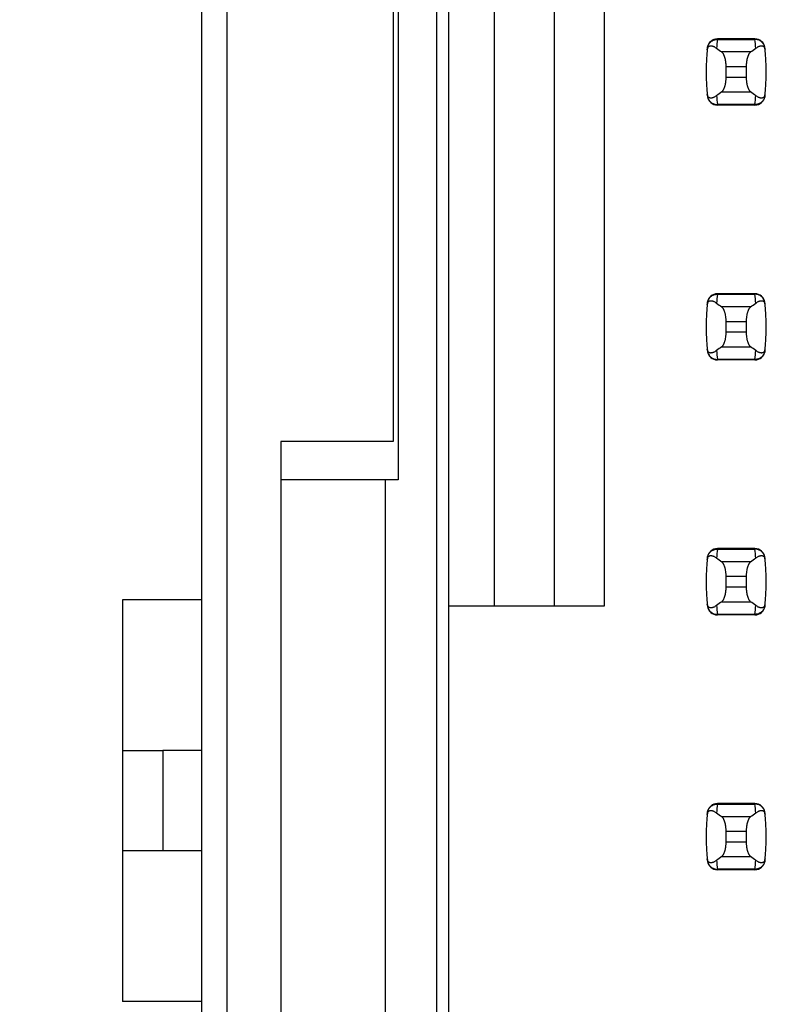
# Model space of a CAD drawing. Header units: inches. Extents: x 0 to 34, y 0 to 22.
# Tile 24 of 53: x 7.977 to 8.563, y 12.133 to 12.905. Entities that reach past the tile are written whole.
import ezdxf

# ---------------------------------------------------------------- set-up
doc = ezdxf.new("R2010")
doc.units = ezdxf.units.IN
doc.header["$LTSCALE"] = 1.87
doc.header["$MEASUREMENT"] = 0
doc.layers.get('0').update_dxf_attribs({"linetype": 'CONTINUOUS'})
doc.layers.add('DIMENSIONS', color=7, linetype='CONTINUOUS')
doc.styles.get("Standard").update_dxf_attribs({"font": 'txt', "width": 0.8})
doc.dimstyles.new('DIMSTYLE_1', dxfattribs={"dimtxt": 0.125, "dimasz": 0.18, "dimexe": 0.18, "dimexo": 0.0625, "dimgap": 0.09, "dimtad": 0, "dimtih": 1, "dimtoh": 1, "dimdec": 3, "dimlfac": 0.5, "dimzin": 4, "dimdsep": 46, "dimtxsty": 'STANDARD', "dimblk": '_FILLED', "dimblk1": '_FILLED', "dimblk2": '_FILLED', "dimcen": 0.09, "dimadec": 0, "dimazin": 0, "dimtp": 0.01, "dimtm": 0.01, "dimtfac": 1, "dimtdec": 3, "dimtofl": 0, "dimtmove": 0, "dimatfit": 3, "dimldrblk": '_FILLED', "dimfxl": 1, "dimtolj": 1, "dimtzin": 4, "dimarcsym": 0})

# ---------------------------------------------------------------- blocks, each defined once
blk = doc.blocks.new('*D2')
at = {"layer": 'DIMENSIONS', "color": 2, "linetype": 'CONTINUOUS'}
blk.add_line((8.21638, 16.02845), (7.43258, 16.02845), dxfattribs=at)
at = {"layer": 'DIMENSIONS', "color": 2, "linetype": 'CONTINUOUS', "insert": (7.37008, 16.09095), "char_height": 0.125, "width": 1.425, "attachment_point": 3, "line_spacing_factor": 0.9}
blk.add_mtext('4.642{\\Ftxt.shx;\\W1.000000;\\H0.125000; }[117.91]', dxfattribs=at)
blk = doc.blocks.new('_FILLED')
at = {"color": 0, "linetype": 'BYBLOCK'}
blk.add_solid([(0, 0), (-1, 0.1736), (-1, -0.1736)], dxfattribs=at)
blk = doc.blocks.new('*D3')
at = {"layer": 'DIMENSIONS', "color": 2, "linetype": 'CONTINUOUS'}
blk.add_line((8.18238, 16.37245), (7.43258, 16.37245), dxfattribs=at)
at = {"layer": 'DIMENSIONS', "color": 2, "linetype": 'CONTINUOUS', "insert": (7.37008, 16.43495), "char_height": 0.125, "width": 1.425, "attachment_point": 3, "line_spacing_factor": 0.9}
blk.add_mtext('4.814{\\Ftxt.shx;\\W1.000000;\\H0.125000; }[122.28]', dxfattribs=at)
blk = doc.blocks.new('*D5')
at = {"layer": 'DIMENSIONS', "color": 2, "linetype": 'CONTINUOUS'}
blk.add_line((8.21158, 15.04045), (7.43258, 15.04045), dxfattribs=at)
at = {"layer": 'DIMENSIONS', "color": 2, "linetype": 'CONTINUOUS', "insert": (7.37008, 15.10295), "char_height": 0.125, "width": 1.425, "attachment_point": 3, "line_spacing_factor": 0.9}
blk.add_mtext('4.148{\\Ftxt.shx;\\W1.000000;\\H0.125000; }[105.36]', dxfattribs=at)

msp = doc.modelspace()

# ---------------------------------------------------------------- linework, layer by layer
at = {"color": 7, "linetype": 'CONTINUOUS'}
for p, q in [((8.12008, 6.50045), (8.12008, 16.62845)), ((8.14008, 6.56045), (8.14008, 16.56845)), ((8.30408, 15.04045), (8.30408, 8.08645)), ((8.31391, 8.11957), (8.31391, 15.00934)), ((8.34934, 13.28335), (8.34934, 12.44556)), ((8.39659, 12.44556), (8.39659, 13.28335)), ((8.43596, 12.44556), (8.43596, 13.28335)), ((8.27408, 13.18445), (8.27408, 12.54445)), ((8.27008, 13.15445), (8.27008, 12.57445)), ((8.52446, 12.89044), (8.52444, 12.89003)), ((8.52444, 12.89003), (8.55377, 12.89003)), ((8.55376, 12.89044), (8.52446, 12.89044)), ((8.55377, 12.89003), (8.55376, 12.89044)), ((8.55047, 12.88012), (8.52775, 12.88012)), ((8.53123, 12.86019), (8.53123, 12.86872)), ((8.53123, 12.86872), (8.54698, 12.86872)), ((8.54698, 12.86872), (8.54698, 12.86019)), ((8.54698, 12.86019), (8.53123, 12.86019)), ((8.52775, 12.84878), (8.55047, 12.84878)), ((8.55377, 12.83887), (8.52444, 12.83887)), ((8.52444, 12.83887), (8.52446, 12.83847)), ((8.55376, 12.83847), (8.52446, 12.83847)), ((8.55376, 12.83847), (8.55377, 12.83887)), ((8.52446, 12.69044), (8.52444, 12.69003)), ((8.52444, 12.69003), (8.55377, 12.69003)), ((8.55376, 12.69044), (8.52446, 12.69044)), ((8.55377, 12.69003), (8.55376, 12.69044)), ((8.55047, 12.68012), (8.52775, 12.68012)), ((8.53123, 12.66019), (8.53123, 12.66872)), ((8.53123, 12.66872), (8.54698, 12.66872)), ((8.54698, 12.66872), (8.54698, 12.66019)), ((8.54698, 12.66019), (8.53123, 12.66019)), ((8.52775, 12.64878), (8.55047, 12.64878)), ((8.55377, 12.63887), (8.52444, 12.63887)), ((8.52444, 12.63887), (8.52446, 12.63847)), ((8.55376, 12.63847), (8.52446, 12.63847)), ((8.55376, 12.63847), (8.55377, 12.63887)), ((8.18208, 12.57445), (8.18208, 11.95445)), ((8.27008, 12.57445), (8.18208, 12.57445)), ((8.27408, 12.54445), (8.18208, 12.54445)), ((8.26408, 11.98445), (8.26408, 12.54445)), ((8.52446, 12.49044), (8.52444, 12.49003)), ((8.52444, 12.49003), (8.55377, 12.49003)), ((8.55376, 12.49044), (8.52446, 12.49044)), ((8.55377, 12.49003), (8.55376, 12.49044)), ((8.55047, 12.48012), (8.52775, 12.48012)), ((8.53123, 12.46019), (8.53123, 12.46872)), ((8.53123, 12.46872), (8.54698, 12.46872)), ((8.54698, 12.46872), (8.54698, 12.46019)), ((8.54698, 12.46019), (8.53123, 12.46019)), ((8.058, 12.45015), (8.05801, 12.13519)), ((8.12008, 12.45015), (8.058, 12.45015)), ((8.52775, 12.44878), (8.55047, 12.44878)), ((8.31391, 12.44556), (8.43596, 12.44556)), ((8.55377, 12.43887), (8.52444, 12.43887)), ((8.52444, 12.43887), (8.52446, 12.43847)), ((8.55376, 12.43847), (8.52446, 12.43847)), ((8.55376, 12.43847), (8.55377, 12.43887)), ((8.058, 12.33204), (8.0895, 12.33204)), ((8.0895, 12.33204), (8.0895, 12.2533)), ((8.12008, 12.33204), (8.0895, 12.33204)), ((8.52446, 12.29044), (8.52444, 12.29003)), ((8.52444, 12.29003), (8.55377, 12.29003)), ((8.55376, 12.29044), (8.52446, 12.29044)), ((8.55377, 12.29003), (8.55376, 12.29044)), ((8.55047, 12.28012), (8.52775, 12.28012)), ((8.53123, 12.26019), (8.53123, 12.26872)), ((8.53123, 12.26872), (8.54698, 12.26872)), ((8.54698, 12.26872), (8.54698, 12.26019)), ((8.12008, 12.2533), (8.058, 12.2533)), ((8.54698, 12.26019), (8.53123, 12.26019)), ((8.52775, 12.24878), (8.55047, 12.24878)), ((8.55377, 12.23887), (8.52444, 12.23887)), ((8.52444, 12.23887), (8.52446, 12.23847)), ((8.55376, 12.23847), (8.52446, 12.23847)), ((8.55376, 12.23847), (8.55377, 12.23887)), ((8.12008, 12.13519), (8.058, 12.13519))]:
    msp.add_line(p, q, dxfattribs=at)
for centre, radius, start, end in [((8.52446, 12.88256), 0.00787, 90, 173.04714), ((8.67297, 12.87206), 0.14961, 173.09895, 175.79453), ((8.55376, 12.88256), 0.00787, 6.95286, 90), ((8.40524, 12.87206), 0.14961, 4.20547, 6.90106), ((8.67297, 12.86445), 0.15748, 173.04714, 186.95286), ((8.40525, 12.86445), 0.15748, 353.04714, 6.95286), ((8.52446, 12.84634), 0.00787, 186.95286, 270), ((8.67297, 12.85685), 0.14961, 184.20547, 186.90106), ((8.55376, 12.84634), 0.00787, 270, 353.04714), ((8.40524, 12.85685), 0.14961, 353.09895, 355.79453), ((8.52446, 12.68256), 0.00787, 90, 173.04714), ((8.67297, 12.67206), 0.14961, 173.09895, 175.79453), ((8.55376, 12.68256), 0.00787, 6.95286, 90), ((8.40524, 12.67206), 0.14961, 4.20547, 6.90106), ((8.67297, 12.66445), 0.15748, 173.04714, 186.95286), ((8.40525, 12.66445), 0.15748, 353.04714, 6.95286), ((8.52446, 12.64634), 0.00787, 186.95286, 270), ((8.67297, 12.65685), 0.14961, 184.20547, 186.90106), ((8.55376, 12.64634), 0.00787, 270, 353.04714), ((8.40524, 12.65685), 0.14961, 353.09895, 355.79453), ((8.52446, 12.48256), 0.00787, 90, 173.04714), ((8.67297, 12.47206), 0.14961, 173.09895, 175.79453), ((8.55376, 12.48256), 0.00787, 6.95286, 90), ((8.40524, 12.47206), 0.14961, 4.20547, 6.90106), ((8.67297, 12.46445), 0.15748, 173.04714, 186.95286), ((8.40525, 12.46445), 0.15748, 353.04714, 6.95286), ((8.52446, 12.44634), 0.00787, 186.95286, 270), ((8.67297, 12.45685), 0.14961, 184.20547, 186.90106), ((8.55376, 12.44634), 0.00787, 270, 353.04714), ((8.40524, 12.45685), 0.14961, 353.09895, 355.79453), ((8.52446, 12.28256), 0.00787, 90, 173.04714), ((8.67297, 12.27206), 0.14961, 173.09895, 175.79453), ((8.55376, 12.28256), 0.00787, 6.95286, 90), ((8.40524, 12.27206), 0.14961, 4.20547, 6.90106), ((8.67297, 12.26445), 0.15748, 173.04714, 186.95286), ((8.40525, 12.26445), 0.15748, 353.04714, 6.95286), ((8.52446, 12.24634), 0.00787, 186.95286, 270), ((8.67297, 12.25685), 0.14961, 184.20547, 186.90106), ((8.55376, 12.24634), 0.00787, 270, 353.04714), ((8.40524, 12.25685), 0.14961, 353.09895, 355.79453)]:
    msp.add_arc(centre, radius, start, end, dxfattribs=at)
for centre, start_param, end_param in [((8.89525, 12.91797), -2.804032, -2.774684), ((8.18297, 12.91797), -0.366909, -0.33756), ((8.89525, 12.81094), 2.774684, 2.804032), ((8.18297, 12.81094), 0.33756, 0.366909), ((8.89525, 12.71797), -2.804032, -2.774684), ((8.18297, 12.71797), -0.366909, -0.33756), ((8.89525, 12.61094), 2.774684, 2.804032), ((8.18297, 12.61094), 0.33756, 0.366909), ((8.89525, 12.51797), -2.804032, -2.774684), ((8.18297, 12.51797), -0.366909, -0.33756), ((8.89525, 12.41094), 2.774684, 2.804032), ((8.18297, 12.41094), 0.33756, 0.366909), ((8.89525, 12.31797), -2.804032, -2.774684), ((8.18297, 12.31797), -0.366909, -0.33756), ((8.89525, 12.21094), 2.774684, 2.804032), ((8.18297, 12.21094), 0.33756, 0.366909)]:
    msp.add_ellipse(centre, major_axis=(0.3937, 0), ratio=0.267949, start_param=start_param, end_param=end_param, dxfattribs=at)
for points, knots in [([(8.51663, 12.88338), (8.51668, 12.88383), (8.51688, 12.88474), (8.51743, 12.88602), (8.5182, 12.88718), (8.51919, 12.88819), (8.52034, 12.889), (8.52163, 12.8896), (8.52302, 12.88996), (8.52397, 12.89004), (8.52444, 12.89003)], [0, 0, 0, 0, 0.123003, 0.246291, 0.370116, 0.494653, 0.619981, 0.746077, 0.872817, 1, 1, 1, 1]), ([(8.56159, 12.88338), (8.56153, 12.88383), (8.56134, 12.88474), (8.56079, 12.88602), (8.56001, 12.88718), (8.55903, 12.88819), (8.55787, 12.889), (8.55658, 12.8896), (8.5552, 12.88996), (8.55425, 12.89004), (8.55377, 12.89003)], [0, 0, 0, 0, 0.123003, 0.246291, 0.370116, 0.494653, 0.619981, 0.746077, 0.872817, 1, 1, 1, 1]), ([(8.51646, 12.88193), (8.51648, 12.88215), (8.51655, 12.88257), (8.51674, 12.88324), (8.517, 12.88377), (8.5173, 12.88417), (8.51752, 12.88438), (8.51774, 12.88456), (8.51803, 12.88473), (8.51841, 12.88489), (8.51888, 12.88498), (8.51935, 12.88499), (8.51983, 12.88495), (8.52031, 12.88485), (8.52079, 12.88471), (8.52128, 12.88452), (8.52194, 12.88422), (8.52279, 12.88373), (8.52344, 12.88328), (8.52376, 12.88303)], [0, 0, 0, 0, 0.071006, 0.129799, 0.218638, 0.253906, 0.285388, 0.314234, 0.341262, 0.392021, 0.44087, 0.489522, 0.538946, 0.589704, 0.642132, 0.696441, 0.752768, 0.871825, 1, 1, 1, 1]), ([(8.53123, 12.86872), (8.53123, 12.86938), (8.5312, 12.87036), (8.53109, 12.87166), (8.53093, 12.8729), (8.53072, 12.8741), (8.53044, 12.87523), (8.53021, 12.87601), (8.52996, 12.87674), (8.52969, 12.87742), (8.5294, 12.87803), (8.52909, 12.87859), (8.52878, 12.87907), (8.52845, 12.87949), (8.52811, 12.87984), (8.52787, 12.88004), (8.52775, 12.88012)], [0, 0, 0, 0, 0.161727, 0.24118, 0.31897, 0.467608, 0.537656, 0.604387, 0.667531, 0.726879, 0.782283, 0.833661, 0.881, 0.924368, 0.96394, 1, 1, 1, 1]), ([(8.55047, 12.88012), (8.55035, 12.88004), (8.55011, 12.87984), (8.54977, 12.87949), (8.54944, 12.87907), (8.54912, 12.87859), (8.54882, 12.87803), (8.54853, 12.87742), (8.54826, 12.87674), (8.54801, 12.87601), (8.54778, 12.87523), (8.5475, 12.8741), (8.54728, 12.8729), (8.54713, 12.87166), (8.54702, 12.87036), (8.54698, 12.86938), (8.54698, 12.86872)], [0, 0, 0, 0, 0.03606, 0.075632, 0.119, 0.166339, 0.217717, 0.273121, 0.332469, 0.395614, 0.462344, 0.532392, 0.68103, 0.75882, 0.838273, 1, 1, 1, 1]), ([(8.55445, 12.88303), (8.55478, 12.88328), (8.55543, 12.88373), (8.55627, 12.88422), (8.55694, 12.88452), (8.55743, 12.88471), (8.55791, 12.88485), (8.55839, 12.88495), (8.55887, 12.88499), (8.55934, 12.88498), (8.5598, 12.88489), (8.56018, 12.88473), (8.56048, 12.88456), (8.5607, 12.88438), (8.56091, 12.88417), (8.56122, 12.88377), (8.56147, 12.88324), (8.56167, 12.88257), (8.56173, 12.88215), (8.56176, 12.88193)], [0, 0, 0, 0, 0.128175, 0.247232, 0.303559, 0.357868, 0.410296, 0.461054, 0.510478, 0.55913, 0.607979, 0.658738, 0.685766, 0.714612, 0.746094, 0.781362, 0.870201, 0.928994, 1, 1, 1, 1]), ([(8.52775, 12.84878), (8.52787, 12.84887), (8.52811, 12.84906), (8.52845, 12.84941), (8.52878, 12.84983), (8.52909, 12.85032), (8.5294, 12.85087), (8.52969, 12.85149), (8.52996, 12.85216), (8.53021, 12.85289), (8.53044, 12.85368), (8.53072, 12.85481), (8.53093, 12.856), (8.53109, 12.85725), (8.5312, 12.85854), (8.53123, 12.85953), (8.53123, 12.86019)], [0, 0, 0, 0, 0.03606, 0.075632, 0.119, 0.166339, 0.217717, 0.273121, 0.332469, 0.395614, 0.462344, 0.532392, 0.68103, 0.75882, 0.838273, 1, 1, 1, 1]), ([(8.54698, 12.86019), (8.54698, 12.85953), (8.54702, 12.85854), (8.54713, 12.85725), (8.54728, 12.856), (8.5475, 12.85481), (8.54778, 12.85368), (8.54801, 12.85289), (8.54826, 12.85216), (8.54853, 12.85149), (8.54882, 12.85087), (8.54912, 12.85032), (8.54944, 12.84983), (8.54977, 12.84941), (8.55011, 12.84906), (8.55035, 12.84887), (8.55047, 12.84878)], [0, 0, 0, 0, 0.161727, 0.24118, 0.31897, 0.467608, 0.537656, 0.604387, 0.667531, 0.726879, 0.782283, 0.833661, 0.881, 0.924368, 0.96394, 1, 1, 1, 1]), ([(8.52376, 12.84588), (8.52344, 12.84563), (8.52279, 12.84517), (8.52194, 12.84469), (8.52128, 12.84438), (8.52079, 12.8442), (8.52031, 12.84405), (8.51983, 12.84396), (8.51935, 12.84391), (8.51888, 12.84393), (8.51841, 12.84402), (8.51803, 12.84417), (8.51774, 12.84435), (8.51752, 12.84452), (8.5173, 12.84474), (8.517, 12.84513), (8.51674, 12.84567), (8.51655, 12.84634), (8.51648, 12.84675), (8.51646, 12.84698)], [0, 0, 0, 0, 0.128175, 0.247232, 0.303559, 0.357868, 0.410296, 0.461054, 0.510478, 0.55913, 0.607979, 0.658738, 0.685766, 0.714612, 0.746094, 0.781362, 0.870201, 0.928994, 1, 1, 1, 1]), ([(8.51663, 12.84553), (8.51668, 12.84507), (8.51688, 12.84417), (8.51743, 12.84289), (8.5182, 12.84172), (8.51919, 12.84072), (8.52034, 12.8399), (8.52163, 12.83931), (8.52302, 12.83894), (8.52397, 12.83887), (8.52444, 12.83887)], [0, 0, 0, 0, 0.123003, 0.246291, 0.370116, 0.494653, 0.619981, 0.746077, 0.872817, 1, 1, 1, 1]), ([(8.56159, 12.84553), (8.56153, 12.84507), (8.56134, 12.84417), (8.56079, 12.84289), (8.56001, 12.84172), (8.55903, 12.84072), (8.55787, 12.8399), (8.55658, 12.83931), (8.5552, 12.83894), (8.55425, 12.83887), (8.55377, 12.83887)], [0, 0, 0, 0, 0.123003, 0.246291, 0.370116, 0.494653, 0.619981, 0.746077, 0.872817, 1, 1, 1, 1]), ([(8.56176, 12.84698), (8.56173, 12.84675), (8.56167, 12.84634), (8.56147, 12.84567), (8.56122, 12.84513), (8.56091, 12.84474), (8.5607, 12.84452), (8.56048, 12.84435), (8.56018, 12.84417), (8.5598, 12.84402), (8.55934, 12.84393), (8.55887, 12.84391), (8.55839, 12.84396), (8.55791, 12.84405), (8.55743, 12.8442), (8.55694, 12.84438), (8.55627, 12.84469), (8.55543, 12.84517), (8.55478, 12.84563), (8.55445, 12.84588)], [0, 0, 0, 0, 0.071006, 0.129799, 0.218638, 0.253906, 0.285389, 0.314234, 0.341262, 0.392021, 0.44087, 0.489522, 0.538946, 0.589704, 0.642132, 0.696441, 0.752768, 0.871825, 1, 1, 1, 1]), ([(8.51663, 12.68338), (8.51668, 12.68383), (8.51688, 12.68474), (8.51743, 12.68602), (8.5182, 12.68718), (8.51919, 12.68819), (8.52034, 12.689), (8.52163, 12.6896), (8.52302, 12.68996), (8.52397, 12.69004), (8.52444, 12.69003)], [0, 0, 0, 0, 0.123003, 0.246291, 0.370116, 0.494653, 0.619981, 0.746077, 0.872817, 1, 1, 1, 1]), ([(8.56159, 12.68338), (8.56153, 12.68383), (8.56134, 12.68474), (8.56079, 12.68602), (8.56001, 12.68718), (8.55903, 12.68819), (8.55787, 12.689), (8.55658, 12.6896), (8.5552, 12.68996), (8.55425, 12.69004), (8.55377, 12.69003)], [0, 0, 0, 0, 0.123003, 0.246291, 0.370116, 0.494653, 0.619981, 0.746077, 0.872817, 1, 1, 1, 1]), ([(8.51646, 12.68193), (8.51648, 12.68215), (8.51655, 12.68257), (8.51674, 12.68324), (8.517, 12.68377), (8.5173, 12.68417), (8.51752, 12.68438), (8.51774, 12.68456), (8.51803, 12.68473), (8.51841, 12.68489), (8.51888, 12.68498), (8.51935, 12.68499), (8.51983, 12.68495), (8.52031, 12.68485), (8.52079, 12.68471), (8.52128, 12.68452), (8.52194, 12.68422), (8.52279, 12.68373), (8.52344, 12.68328), (8.52376, 12.68303)], [0, 0, 0, 0, 0.071006, 0.129799, 0.218638, 0.253906, 0.285388, 0.314234, 0.341262, 0.392021, 0.44087, 0.489522, 0.538946, 0.589704, 0.642132, 0.696441, 0.752768, 0.871825, 1, 1, 1, 1]), ([(8.53123, 12.66872), (8.53123, 12.66938), (8.5312, 12.67036), (8.53109, 12.67166), (8.53093, 12.6729), (8.53072, 12.6741), (8.53044, 12.67523), (8.53021, 12.67601), (8.52996, 12.67674), (8.52969, 12.67742), (8.5294, 12.67803), (8.52909, 12.67859), (8.52878, 12.67907), (8.52845, 12.67949), (8.52811, 12.67984), (8.52787, 12.68004), (8.52775, 12.68012)], [0, 0, 0, 0, 0.161727, 0.24118, 0.31897, 0.467608, 0.537656, 0.604387, 0.667531, 0.726879, 0.782283, 0.833661, 0.881, 0.924368, 0.96394, 1, 1, 1, 1]), ([(8.55047, 12.68012), (8.55035, 12.68004), (8.55011, 12.67984), (8.54977, 12.67949), (8.54944, 12.67907), (8.54912, 12.67859), (8.54882, 12.67803), (8.54853, 12.67742), (8.54826, 12.67674), (8.54801, 12.67601), (8.54778, 12.67523), (8.5475, 12.6741), (8.54728, 12.6729), (8.54713, 12.67166), (8.54702, 12.67036), (8.54698, 12.66938), (8.54698, 12.66872)], [0, 0, 0, 0, 0.03606, 0.075632, 0.119, 0.166339, 0.217717, 0.273121, 0.332469, 0.395614, 0.462344, 0.532392, 0.68103, 0.75882, 0.838273, 1, 1, 1, 1]), ([(8.55445, 12.68303), (8.55478, 12.68328), (8.55543, 12.68373), (8.55627, 12.68422), (8.55694, 12.68452), (8.55743, 12.68471), (8.55791, 12.68485), (8.55839, 12.68495), (8.55887, 12.68499), (8.55934, 12.68498), (8.5598, 12.68489), (8.56018, 12.68473), (8.56048, 12.68456), (8.5607, 12.68438), (8.56091, 12.68417), (8.56122, 12.68377), (8.56147, 12.68324), (8.56167, 12.68257), (8.56173, 12.68215), (8.56176, 12.68193)], [0, 0, 0, 0, 0.128175, 0.247232, 0.303559, 0.357868, 0.410296, 0.461054, 0.510478, 0.55913, 0.607979, 0.658738, 0.685766, 0.714612, 0.746094, 0.781362, 0.870201, 0.928994, 1, 1, 1, 1]), ([(8.52775, 12.64878), (8.52787, 12.64887), (8.52811, 12.64906), (8.52845, 12.64941), (8.52878, 12.64983), (8.52909, 12.65032), (8.5294, 12.65087), (8.52969, 12.65149), (8.52996, 12.65216), (8.53021, 12.65289), (8.53044, 12.65368), (8.53072, 12.65481), (8.53093, 12.656), (8.53109, 12.65725), (8.5312, 12.65854), (8.53123, 12.65953), (8.53123, 12.66019)], [0, 0, 0, 0, 0.03606, 0.075632, 0.119, 0.166339, 0.217717, 0.273121, 0.332469, 0.395614, 0.462344, 0.532392, 0.68103, 0.75882, 0.838273, 1, 1, 1, 1]), ([(8.54698, 12.66019), (8.54698, 12.65953), (8.54702, 12.65854), (8.54713, 12.65725), (8.54728, 12.656), (8.5475, 12.65481), (8.54778, 12.65368), (8.54801, 12.65289), (8.54826, 12.65216), (8.54853, 12.65149), (8.54882, 12.65087), (8.54912, 12.65032), (8.54944, 12.64983), (8.54977, 12.64941), (8.55011, 12.64906), (8.55035, 12.64887), (8.55047, 12.64878)], [0, 0, 0, 0, 0.161727, 0.24118, 0.31897, 0.467608, 0.537656, 0.604387, 0.667531, 0.726879, 0.782283, 0.833661, 0.881, 0.924368, 0.96394, 1, 1, 1, 1]), ([(8.52376, 12.64588), (8.52344, 12.64563), (8.52279, 12.64517), (8.52194, 12.64469), (8.52128, 12.64438), (8.52079, 12.6442), (8.52031, 12.64405), (8.51983, 12.64396), (8.51935, 12.64391), (8.51888, 12.64393), (8.51841, 12.64402), (8.51803, 12.64417), (8.51774, 12.64435), (8.51752, 12.64452), (8.5173, 12.64474), (8.517, 12.64513), (8.51674, 12.64567), (8.51655, 12.64634), (8.51648, 12.64675), (8.51646, 12.64698)], [0, 0, 0, 0, 0.128175, 0.247232, 0.303559, 0.357868, 0.410296, 0.461054, 0.510478, 0.55913, 0.607979, 0.658738, 0.685766, 0.714612, 0.746094, 0.781362, 0.870201, 0.928994, 1, 1, 1, 1]), ([(8.56176, 12.64698), (8.56173, 12.64675), (8.56167, 12.64634), (8.56147, 12.64567), (8.56122, 12.64513), (8.56091, 12.64474), (8.5607, 12.64452), (8.56048, 12.64435), (8.56018, 12.64417), (8.5598, 12.64402), (8.55934, 12.64393), (8.55887, 12.64391), (8.55839, 12.64396), (8.55791, 12.64405), (8.55743, 12.6442), (8.55694, 12.64438), (8.55627, 12.64469), (8.55543, 12.64517), (8.55478, 12.64563), (8.55445, 12.64588)], [0, 0, 0, 0, 0.071006, 0.129799, 0.218638, 0.253906, 0.285389, 0.314234, 0.341262, 0.392021, 0.44087, 0.489522, 0.538946, 0.589704, 0.642132, 0.696441, 0.752768, 0.871825, 1, 1, 1, 1]), ([(8.51663, 12.64553), (8.51668, 12.64507), (8.51688, 12.64417), (8.51743, 12.64289), (8.5182, 12.64172), (8.51919, 12.64072), (8.52034, 12.6399), (8.52163, 12.63931), (8.52302, 12.63894), (8.52397, 12.63887), (8.52444, 12.63887)], [0, 0, 0, 0, 0.123003, 0.246291, 0.370116, 0.494653, 0.619981, 0.746077, 0.872817, 1, 1, 1, 1]), ([(8.56159, 12.64553), (8.56153, 12.64507), (8.56134, 12.64417), (8.56079, 12.64289), (8.56001, 12.64172), (8.55903, 12.64072), (8.55787, 12.6399), (8.55658, 12.63931), (8.5552, 12.63894), (8.55425, 12.63887), (8.55377, 12.63887)], [0, 0, 0, 0, 0.123003, 0.246291, 0.370116, 0.494653, 0.619981, 0.746077, 0.872817, 1, 1, 1, 1]), ([(8.51646, 12.48193), (8.51648, 12.48215), (8.51655, 12.48257), (8.51674, 12.48324), (8.517, 12.48377), (8.5173, 12.48417), (8.51752, 12.48438), (8.51774, 12.48456), (8.51803, 12.48473), (8.51841, 12.48489), (8.51888, 12.48498), (8.51935, 12.48499), (8.51983, 12.48495), (8.52031, 12.48485), (8.52079, 12.48471), (8.52128, 12.48452), (8.52194, 12.48422), (8.52279, 12.48373), (8.52344, 12.48328), (8.52376, 12.48303)], [0, 0, 0, 0, 0.071006, 0.129799, 0.218638, 0.253906, 0.285388, 0.314234, 0.341262, 0.392021, 0.44087, 0.489522, 0.538946, 0.589704, 0.642132, 0.696441, 0.752768, 0.871825, 1, 1, 1, 1]), ([(8.51663, 12.48338), (8.51668, 12.48383), (8.51688, 12.48474), (8.51743, 12.48602), (8.5182, 12.48718), (8.51919, 12.48819), (8.52034, 12.489), (8.52163, 12.4896), (8.52302, 12.48996), (8.52397, 12.49004), (8.52444, 12.49003)], [0, 0, 0, 0, 0.123003, 0.246291, 0.370116, 0.494653, 0.619981, 0.746077, 0.872817, 1, 1, 1, 1]), ([(8.56159, 12.48338), (8.56153, 12.48383), (8.56134, 12.48474), (8.56079, 12.48602), (8.56001, 12.48718), (8.55903, 12.48819), (8.55787, 12.489), (8.55658, 12.4896), (8.5552, 12.48996), (8.55425, 12.49004), (8.55377, 12.49003)], [0, 0, 0, 0, 0.123003, 0.246291, 0.370116, 0.494653, 0.619981, 0.746077, 0.872817, 1, 1, 1, 1]), ([(8.55445, 12.48303), (8.55478, 12.48328), (8.55543, 12.48373), (8.55627, 12.48422), (8.55694, 12.48452), (8.55743, 12.48471), (8.55791, 12.48485), (8.55839, 12.48495), (8.55887, 12.48499), (8.55934, 12.48498), (8.5598, 12.48489), (8.56018, 12.48473), (8.56048, 12.48456), (8.5607, 12.48438), (8.56091, 12.48417), (8.56122, 12.48377), (8.56147, 12.48324), (8.56167, 12.48257), (8.56173, 12.48215), (8.56176, 12.48193)], [0, 0, 0, 0, 0.128175, 0.247232, 0.303559, 0.357868, 0.410296, 0.461054, 0.510478, 0.55913, 0.607979, 0.658738, 0.685766, 0.714612, 0.746094, 0.781362, 0.870201, 0.928994, 1, 1, 1, 1]), ([(8.53123, 12.46872), (8.53123, 12.46938), (8.5312, 12.47036), (8.53109, 12.47166), (8.53093, 12.4729), (8.53072, 12.4741), (8.53044, 12.47523), (8.53021, 12.47601), (8.52996, 12.47674), (8.52969, 12.47742), (8.5294, 12.47803), (8.52909, 12.47859), (8.52878, 12.47907), (8.52845, 12.47949), (8.52811, 12.47984), (8.52787, 12.48004), (8.52775, 12.48012)], [0, 0, 0, 0, 0.161727, 0.24118, 0.31897, 0.467608, 0.537656, 0.604387, 0.667531, 0.726879, 0.782283, 0.833661, 0.881, 0.924368, 0.96394, 1, 1, 1, 1]), ([(8.55047, 12.48012), (8.55035, 12.48004), (8.55011, 12.47984), (8.54977, 12.47949), (8.54944, 12.47907), (8.54912, 12.47859), (8.54882, 12.47803), (8.54853, 12.47742), (8.54826, 12.47674), (8.54801, 12.47601), (8.54778, 12.47523), (8.5475, 12.4741), (8.54728, 12.4729), (8.54713, 12.47166), (8.54702, 12.47036), (8.54698, 12.46938), (8.54698, 12.46872)], [0, 0, 0, 0, 0.03606, 0.075632, 0.119, 0.166339, 0.217717, 0.273121, 0.332469, 0.395614, 0.462344, 0.532392, 0.68103, 0.75882, 0.838273, 1, 1, 1, 1]), ([(8.52775, 12.44878), (8.52787, 12.44887), (8.52811, 12.44906), (8.52845, 12.44941), (8.52878, 12.44983), (8.52909, 12.45032), (8.5294, 12.45087), (8.52969, 12.45149), (8.52996, 12.45216), (8.53021, 12.45289), (8.53044, 12.45368), (8.53072, 12.45481), (8.53093, 12.456), (8.53109, 12.45725), (8.5312, 12.45854), (8.53123, 12.45953), (8.53123, 12.46019)], [0, 0, 0, 0, 0.03606, 0.075632, 0.119, 0.166339, 0.217717, 0.273121, 0.332469, 0.395614, 0.462344, 0.532392, 0.68103, 0.75882, 0.838273, 1, 1, 1, 1]), ([(8.54698, 12.46019), (8.54698, 12.45953), (8.54702, 12.45854), (8.54713, 12.45725), (8.54728, 12.456), (8.5475, 12.45481), (8.54778, 12.45368), (8.54801, 12.45289), (8.54826, 12.45216), (8.54853, 12.45149), (8.54882, 12.45087), (8.54912, 12.45032), (8.54944, 12.44983), (8.54977, 12.44941), (8.55011, 12.44906), (8.55035, 12.44887), (8.55047, 12.44878)], [0, 0, 0, 0, 0.161727, 0.24118, 0.31897, 0.467608, 0.537656, 0.604387, 0.667531, 0.726879, 0.782283, 0.833661, 0.881, 0.924368, 0.96394, 1, 1, 1, 1]), ([(8.52376, 12.44588), (8.52344, 12.44563), (8.52279, 12.44517), (8.52194, 12.44469), (8.52128, 12.44438), (8.52079, 12.4442), (8.52031, 12.44405), (8.51983, 12.44396), (8.51935, 12.44391), (8.51888, 12.44393), (8.51841, 12.44402), (8.51803, 12.44417), (8.51774, 12.44435), (8.51752, 12.44452), (8.5173, 12.44474), (8.517, 12.44513), (8.51674, 12.44567), (8.51655, 12.44634), (8.51648, 12.44675), (8.51646, 12.44698)], [0, 0, 0, 0, 0.128175, 0.247232, 0.303559, 0.357868, 0.410296, 0.461054, 0.510478, 0.55913, 0.607979, 0.658738, 0.685766, 0.714612, 0.746094, 0.781362, 0.870201, 0.928994, 1, 1, 1, 1]), ([(8.56176, 12.44698), (8.56173, 12.44675), (8.56167, 12.44634), (8.56147, 12.44567), (8.56122, 12.44513), (8.56091, 12.44474), (8.5607, 12.44452), (8.56048, 12.44435), (8.56018, 12.44417), (8.5598, 12.44402), (8.55934, 12.44393), (8.55887, 12.44391), (8.55839, 12.44396), (8.55791, 12.44405), (8.55743, 12.4442), (8.55694, 12.44438), (8.55627, 12.44469), (8.55543, 12.44517), (8.55478, 12.44563), (8.55445, 12.44588)], [0, 0, 0, 0, 0.071006, 0.129799, 0.218638, 0.253906, 0.285389, 0.314234, 0.341262, 0.392021, 0.44087, 0.489522, 0.538946, 0.589704, 0.642132, 0.696441, 0.752768, 0.871825, 1, 1, 1, 1]), ([(8.51663, 12.44553), (8.51668, 12.44507), (8.51688, 12.44417), (8.51743, 12.44289), (8.5182, 12.44172), (8.51919, 12.44072), (8.52034, 12.4399), (8.52163, 12.43931), (8.52302, 12.43894), (8.52397, 12.43887), (8.52444, 12.43887)], [0, 0, 0, 0, 0.123003, 0.246291, 0.370116, 0.494653, 0.619981, 0.746077, 0.872817, 1, 1, 1, 1]), ([(8.56159, 12.44553), (8.56153, 12.44507), (8.56134, 12.44417), (8.56079, 12.44289), (8.56001, 12.44172), (8.55903, 12.44072), (8.55787, 12.4399), (8.55658, 12.43931), (8.5552, 12.43894), (8.55425, 12.43887), (8.55377, 12.43887)], [0, 0, 0, 0, 0.123003, 0.246291, 0.370116, 0.494653, 0.619981, 0.746077, 0.872817, 1, 1, 1, 1]), ([(8.51646, 12.28193), (8.51648, 12.28215), (8.51655, 12.28257), (8.51674, 12.28324), (8.517, 12.28377), (8.5173, 12.28417), (8.51752, 12.28438), (8.51774, 12.28456), (8.51803, 12.28473), (8.51841, 12.28489), (8.51888, 12.28498), (8.51935, 12.28499), (8.51983, 12.28495), (8.52031, 12.28485), (8.52079, 12.28471), (8.52128, 12.28452), (8.52194, 12.28422), (8.52279, 12.28373), (8.52344, 12.28328), (8.52376, 12.28303)], [0, 0, 0, 0, 0.071006, 0.129799, 0.218638, 0.253906, 0.285388, 0.314234, 0.341262, 0.392021, 0.44087, 0.489522, 0.538946, 0.589704, 0.642132, 0.696441, 0.752768, 0.871825, 1, 1, 1, 1]), ([(8.51663, 12.28338), (8.51668, 12.28383), (8.51688, 12.28474), (8.51743, 12.28602), (8.5182, 12.28718), (8.51919, 12.28819), (8.52034, 12.289), (8.52163, 12.2896), (8.52302, 12.28996), (8.52397, 12.29004), (8.52444, 12.29003)], [0, 0, 0, 0, 0.123003, 0.246291, 0.370116, 0.494653, 0.619981, 0.746077, 0.872817, 1, 1, 1, 1]), ([(8.56159, 12.28338), (8.56153, 12.28383), (8.56134, 12.28474), (8.56079, 12.28602), (8.56001, 12.28718), (8.55903, 12.28819), (8.55787, 12.289), (8.55658, 12.2896), (8.5552, 12.28996), (8.55425, 12.29004), (8.55377, 12.29003)], [0, 0, 0, 0, 0.123003, 0.246291, 0.370116, 0.494653, 0.619981, 0.746077, 0.872817, 1, 1, 1, 1]), ([(8.55445, 12.28303), (8.55478, 12.28328), (8.55543, 12.28373), (8.55627, 12.28422), (8.55694, 12.28452), (8.55743, 12.28471), (8.55791, 12.28485), (8.55839, 12.28495), (8.55887, 12.28499), (8.55934, 12.28498), (8.5598, 12.28489), (8.56018, 12.28473), (8.56048, 12.28456), (8.5607, 12.28438), (8.56091, 12.28417), (8.56122, 12.28377), (8.56147, 12.28324), (8.56167, 12.28257), (8.56173, 12.28215), (8.56176, 12.28193)], [0, 0, 0, 0, 0.128175, 0.247232, 0.303559, 0.357868, 0.410296, 0.461054, 0.510478, 0.55913, 0.607979, 0.658738, 0.685766, 0.714612, 0.746094, 0.781362, 0.870201, 0.928994, 1, 1, 1, 1]), ([(8.53123, 12.26872), (8.53123, 12.26938), (8.5312, 12.27036), (8.53109, 12.27166), (8.53093, 12.2729), (8.53072, 12.2741), (8.53044, 12.27523), (8.53021, 12.27601), (8.52996, 12.27674), (8.52969, 12.27742), (8.5294, 12.27803), (8.52909, 12.27859), (8.52878, 12.27907), (8.52845, 12.27949), (8.52811, 12.27984), (8.52787, 12.28004), (8.52775, 12.28012)], [0, 0, 0, 0, 0.161727, 0.24118, 0.31897, 0.467608, 0.537656, 0.604387, 0.667531, 0.726879, 0.782283, 0.833661, 0.881, 0.924368, 0.96394, 1, 1, 1, 1]), ([(8.55047, 12.28012), (8.55035, 12.28004), (8.55011, 12.27984), (8.54977, 12.27949), (8.54944, 12.27907), (8.54912, 12.27859), (8.54882, 12.27803), (8.54853, 12.27742), (8.54826, 12.27674), (8.54801, 12.27601), (8.54778, 12.27523), (8.5475, 12.2741), (8.54728, 12.2729), (8.54713, 12.27166), (8.54702, 12.27036), (8.54698, 12.26938), (8.54698, 12.26872)], [0, 0, 0, 0, 0.03606, 0.075632, 0.119, 0.166339, 0.217717, 0.273121, 0.332469, 0.395614, 0.462344, 0.532392, 0.68103, 0.75882, 0.838273, 1, 1, 1, 1]), ([(8.52775, 12.24878), (8.52787, 12.24887), (8.52811, 12.24906), (8.52845, 12.24941), (8.52878, 12.24983), (8.52909, 12.25032), (8.5294, 12.25087), (8.52969, 12.25149), (8.52996, 12.25216), (8.53021, 12.25289), (8.53044, 12.25368), (8.53072, 12.25481), (8.53093, 12.256), (8.53109, 12.25725), (8.5312, 12.25854), (8.53123, 12.25953), (8.53123, 12.26019)], [0, 0, 0, 0, 0.03606, 0.075632, 0.119, 0.166339, 0.217717, 0.273121, 0.332469, 0.395614, 0.462344, 0.532392, 0.68103, 0.75882, 0.838273, 1, 1, 1, 1]), ([(8.54698, 12.26019), (8.54698, 12.25953), (8.54702, 12.25854), (8.54713, 12.25725), (8.54728, 12.256), (8.5475, 12.25481), (8.54778, 12.25368), (8.54801, 12.25289), (8.54826, 12.25216), (8.54853, 12.25149), (8.54882, 12.25087), (8.54912, 12.25032), (8.54944, 12.24983), (8.54977, 12.24941), (8.55011, 12.24906), (8.55035, 12.24887), (8.55047, 12.24878)], [0, 0, 0, 0, 0.161727, 0.24118, 0.31897, 0.467608, 0.537656, 0.604387, 0.667531, 0.726879, 0.782283, 0.833661, 0.881, 0.924368, 0.96394, 1, 1, 1, 1]), ([(8.52376, 12.24588), (8.52344, 12.24563), (8.52279, 12.24517), (8.52194, 12.24469), (8.52128, 12.24438), (8.52079, 12.2442), (8.52031, 12.24405), (8.51983, 12.24396), (8.51935, 12.24391), (8.51888, 12.24393), (8.51841, 12.24402), (8.51803, 12.24417), (8.51774, 12.24435), (8.51752, 12.24452), (8.5173, 12.24474), (8.517, 12.24513), (8.51674, 12.24567), (8.51655, 12.24634), (8.51648, 12.24675), (8.51646, 12.24698)], [0, 0, 0, 0, 0.128175, 0.247232, 0.303559, 0.357868, 0.410296, 0.461054, 0.510478, 0.55913, 0.607979, 0.658738, 0.685766, 0.714612, 0.746094, 0.781362, 0.870201, 0.928994, 1, 1, 1, 1]), ([(8.51663, 12.24553), (8.51668, 12.24507), (8.51688, 12.24417), (8.51743, 12.24289), (8.5182, 12.24172), (8.51919, 12.24072), (8.52034, 12.2399), (8.52163, 12.23931), (8.52302, 12.23894), (8.52397, 12.23887), (8.52444, 12.23887)], [0, 0, 0, 0, 0.123003, 0.246291, 0.370116, 0.494653, 0.619981, 0.746077, 0.872817, 1, 1, 1, 1]), ([(8.56159, 12.24553), (8.56153, 12.24507), (8.56134, 12.24417), (8.56079, 12.24289), (8.56001, 12.24172), (8.55903, 12.24072), (8.55787, 12.2399), (8.55658, 12.23931), (8.5552, 12.23894), (8.55425, 12.23887), (8.55377, 12.23887)], [0, 0, 0, 0, 0.123003, 0.246291, 0.370116, 0.494653, 0.619981, 0.746077, 0.872817, 1, 1, 1, 1]), ([(8.56176, 12.24698), (8.56173, 12.24675), (8.56167, 12.24634), (8.56147, 12.24567), (8.56122, 12.24513), (8.56091, 12.24474), (8.5607, 12.24452), (8.56048, 12.24435), (8.56018, 12.24417), (8.5598, 12.24402), (8.55934, 12.24393), (8.55887, 12.24391), (8.55839, 12.24396), (8.55791, 12.24405), (8.55743, 12.2442), (8.55694, 12.24438), (8.55627, 12.24469), (8.55543, 12.24517), (8.55478, 12.24563), (8.55445, 12.24588)], [0, 0, 0, 0, 0.071006, 0.129799, 0.218638, 0.253906, 0.285389, 0.314234, 0.341262, 0.392021, 0.44087, 0.489522, 0.538946, 0.589704, 0.642132, 0.696441, 0.752768, 0.871825, 1, 1, 1, 1])]:
    msp.add_open_spline(points, degree=3, knots=knots, dxfattribs=at)

# ---------------------------------------------------------------- dimensions: what is measured, and where the dimension line sits
at = {"layer": 'DIMENSIONS', "color": 2, "linetype": 'CONTINUOUS'}
for feature_location, offset, origin, picture, middle in [((8.18238, 16.37245), (-0.7498, 0), (8.24488, 6.74445), '*D3', (6.35758, 16.37245)), ((8.21638, 16.02845), (-0.7838, 0), (8.27888, 6.74445), '*D2', (6.35758, 16.02845)), ((8.21158, 15.04045), (-0.779, 0), (8.27408, 6.74445), '*D5', (6.35758, 15.04045))]:
    dim = msp.add_ordinate_dim(feature_location=feature_location, offset=offset, dtype=0, origin=origin, dimstyle='DIMSTYLE_1', dxfattribs=at)
    dim.commit()
    dim.dimension.update_dxf_attribs({"geometry": picture, "text_midpoint": middle})

doc.saveas('drawing.dxf')
